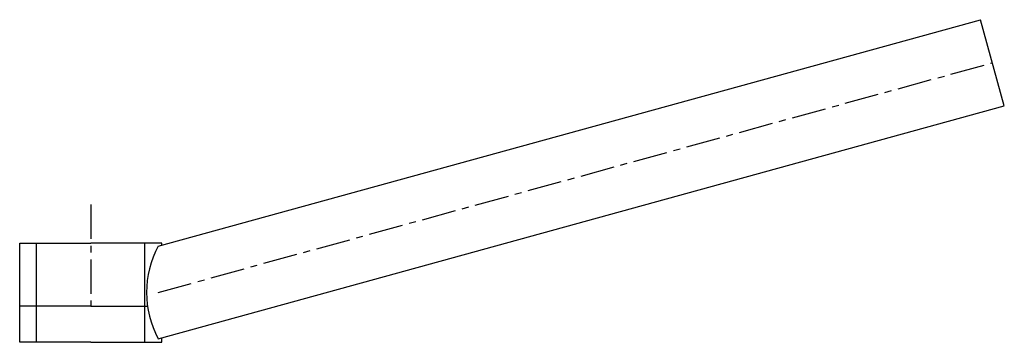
# Model space of a CAD drawing. Header units: millimetres. Extents: x -40 to 508, y 65 to 244.
import ezdxf

# ---------------------------------------------------------------- set-up
doc = ezdxf.new("R2010")
doc.units = ezdxf.units.MM
doc.header["$LTSCALE"] = 0.6
doc.linetypes.add('CENTER', pattern=[50.8, 31.75, -6.35, 6.35, -6.35])
doc.layers.get('0').update_dxf_attribs({"linetype": 'CONTINUOUS'})
doc.layers.add('CENTER', color=1, linetype='CENTER')

msp = doc.modelspace()

# ---------------------------------------------------------------- linework, layer by layer
for p, q in [((37.5, 118.41), (494.79, 244.27)), ((507.96, 196.41), (494.79, 244.27)), ((37.5, 67), (507.96, 196.41)), ((-39.5, 65), (-39.5, 120)), ((-39.5, 120), (0, 120)), ((-30.1, 65), (-30.1, 120)), ((39.5, 120), (0, 120)), ((30.1, 65), (30.1, 120)), ((39.5, 118.95), (39.5, 120)), ((0, 85), (-39.5, 85)), ((0, 85), (31.1, 85)), ((39.5, 65), (39.5, 67.54)), ((0, 65), (-39.5, 65)), ((0, 65), (39.5, 65))]:
    msp.add_line(p, q)
msp.add_arc((85.07, 92.71), 54.07, 151.6164, 208.3836)
at = {"layer": 'CENTER'}
for p, q in [((37.5, 92.71), (501.38, 220.34)), ((0, 141.5), (0, 85))]:
    msp.add_line(p, q, dxfattribs=at)

doc.saveas('drawing.dxf')
